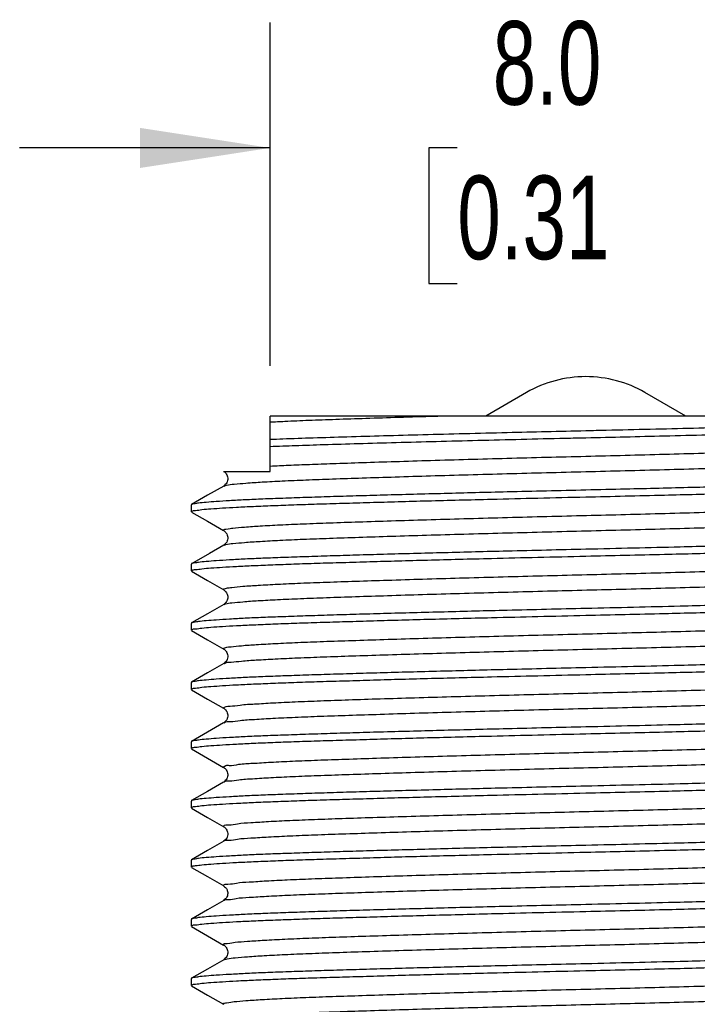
# Model space of a CAD drawing. Header units: millimetres. Extents: x 3 to 137, y 3 to 105.
# Tile 13 of 17: x 73.44 to 82.02, y 67.85 to 80.32. Entities that reach past the tile are written whole.
import ezdxf

# ---------------------------------------------------------------- set-up
doc = ezdxf.new("R2010")
doc.units = ezdxf.units.MM
doc.header["$LTSCALE"] = 0.5
doc.layers.add('DIMENSIONS', color=140, linetype='Continuous', lineweight=25)
doc.styles.add('SLDTEXTSTYLE0', font='TXT', dxfattribs={"width": 0.7})
doc.dimstyles.new('SLDDIMSTYLE2', dxfattribs={"dimtxt": 1.079004, "dimasz": 1.651, "dimexe": 0, "dimexo": 0.0625, "dimgap": 0.269751, "dimtad": 0, "dimtih": 1, "dimtoh": 1, "dimrnd": 1e-09, "dimzin": 4, "dimdsep": 46, "dimtxsty": 'SLDTEXTSTYLE0', "dimsah": 1, "dimcen": 0.09, "dimadec": 0, "dimazin": 1, "dimtfac": 1, "dimtmove": 0, "dimatfit": 0, "dimfxl": 0, "dimfrac": 2, "dimtolj": 1, "dimtzin": 12, "dimarcsym": 0})

# ---------------------------------------------------------------- blocks, each defined once
blk = doc.blocks.new('_D_3')
at = {"layer": 'DIMENSIONS'}
for p, q in [((76.61, 75.937), (76.61, 80.286)), ((84.61, 75.937), (84.61, 80.286)), ((76.61, 78.699), (73.435, 78.699)), ((78.982, 78.699), (78.62, 78.699)), ((78.62, 78.699), (78.62, 76.984)), ((82.189, 78.699), (82.551, 78.699)), ((82.551, 78.699), (82.551, 76.984)), ((84.61, 78.699), (87.785, 78.699)), ((78.62, 76.984), (78.982, 76.984)), ((82.551, 76.984), (82.189, 76.984))]:
    blk.add_line(p, q, dxfattribs=at)
for points in [[(76.61, 78.699), (74.959, 78.953), (74.959, 78.445)], [(84.61, 78.699), (86.261, 78.445), (86.261, 78.953)]]:
    blk.add_solid(points, dxfattribs=at)
at = {"layer": 'DIMENSIONS', "char_height": 1.0583, "attachment_point": 1, "style": 'SLDTEXTSTYLE0'}
for s, insert in [('8.0', (79.431, 80.305)), ('0.31', (78.982, 78.348))]:
    blk.add_mtext(s, dxfattribs=dict(at, insert=insert))

msp = doc.modelspace()

# ---------------------------------------------------------------- linework, layer by layer
for p, q in [((79.86, 75.601), (79.342, 75.302)), ((81.878, 75.302), (81.36, 75.601)), ((76.61, 75.224), (76.61, 75.302)), ((78.851, 75.302), (76.61, 75.302)), ((76.61, 75.005), (76.61, 75.224)), ((84.61, 75.302), (78.851, 75.302)), ((76.61, 74.919), (76.61, 75.005)), ((76.61, 74.669), (76.61, 74.919)), ((76.02, 74.602), (76.61, 74.602)), ((76.61, 74.602), (76.61, 74.669)), ((75.61, 74.177), (75.61, 74.091)), ((75.61, 73.427), (75.61, 73.341)), ((75.61, 72.677), (75.61, 72.591)), ((75.61, 71.927), (75.61, 71.841)), ((75.61, 71.177), (75.61, 71.091)), ((75.61, 70.427), (75.61, 70.341)), ((75.61, 69.677), (75.61, 69.591)), ((75.61, 68.927), (75.61, 68.841)), ((75.61, 68.177), (75.61, 68.091))]:
    msp.add_line(p, q)
at = {"flags": 128}
for points in [[(76.021, 74.417), (75.817, 74.299), (75.614, 74.182)], [(75.614, 74.087), (75.817, 73.97), (76.02, 73.852)], [(76.021, 73.667), (75.843, 73.564), (75.614, 73.432)], [(75.614, 73.337), (75.817, 73.219), (76.021, 73.102)], [(76.021, 72.917), (75.817, 72.799), (75.614, 72.682)], [(75.614, 72.587), (75.817, 72.469), (76.021, 72.352)], [(76.021, 72.167), (75.817, 72.049), (75.614, 71.932)], [(75.614, 71.837), (75.817, 71.719), (76.02, 71.602)], [(76.019, 71.416), (75.816, 71.298), (75.613, 71.181)], [(75.613, 71.087), (75.817, 70.97), (76.02, 70.852)], [(76.02, 70.667), (75.817, 70.549), (75.614, 70.432)], [(75.614, 70.337), (75.817, 70.219), (76.021, 70.102)], [(76.021, 69.917), (75.817, 69.799), (75.614, 69.682)], [(75.614, 69.587), (75.817, 69.469), (76.021, 69.352)], [(76.021, 69.167), (75.817, 69.049), (75.614, 68.932)], [(75.614, 68.837), (75.817, 68.72), (76.02, 68.602)], [(76.021, 68.417), (75.817, 68.299), (75.614, 68.182)], [(75.613, 68.088), (75.816, 67.97), (76.019, 67.853)]]:
    msp.add_lwpolyline(points, dxfattribs=at)
for start, end in [(89.9999, 120), (60, 90.0001)]:
    msp.add_arc((80.61, 74.302), 1.5, start, end)
for points, knots in [([(78.851, 75.302), (78.799, 75.301), (78.596, 75.295), (78.253, 75.285), (77.835, 75.272), (77.454, 75.259), (77.112, 75.247), (76.835, 75.235), (76.672, 75.227), (76.61, 75.224)], [0, 0, 0, 0, 0.069602, 0.271803, 0.459364, 0.629368, 0.781531, 0.917344, 1, 1, 1, 1]), ([(84.61, 75.225), (84.503, 75.221), (84.278, 75.213), (83.905, 75.201), (83.48, 75.188), (83.005, 75.175), (82.5, 75.161), (81.971, 75.147), (81.425, 75.134), (80.969, 75.123), (80.697, 75.117), (80.61, 75.115)], [0, 0, 0, 0, 0.08012, 0.169446, 0.279494, 0.398955, 0.525582, 0.658267, 0.795669, 0.935206, 1, 1, 1, 1]), ([(80.61, 75.115), (80.443, 75.111), (80.111, 75.103), (79.599, 75.091), (79.077, 75.078), (78.555, 75.064), (78.059, 75.051), (77.595, 75.037), (77.17, 75.025), (76.845, 75.014), (76.664, 75.007), (76.61, 75.005)], [0, 0, 0, 0, 0.125093, 0.248933, 0.38468, 0.516011, 0.640456, 0.756728, 0.863839, 0.959779, 1, 1, 1, 1]), ([(80.61, 75.029), (80.777, 75.033), (81.109, 75.04), (81.622, 75.053), (82.143, 75.066), (82.665, 75.079), (83.161, 75.093), (83.625, 75.106), (84.051, 75.119), (84.375, 75.13), (84.557, 75.137), (84.61, 75.139)], [0, 0, 0, 0, 0.125093, 0.248933, 0.38468, 0.516011, 0.640456, 0.756728, 0.863839, 0.959779, 1, 1, 1, 1]), ([(76.61, 74.919), (76.717, 74.923), (76.943, 74.931), (77.316, 74.943), (77.741, 74.956), (78.215, 74.969), (78.72, 74.983), (79.249, 74.996), (79.796, 75.01), (80.251, 75.021), (80.524, 75.027), (80.61, 75.029)], [0, 0, 0, 0, 0.08012, 0.169446, 0.279494, 0.398955, 0.525582, 0.658267, 0.795669, 0.935206, 1, 1, 1, 1]), ([(76.61, 74.669), (76.688, 74.673), (76.854, 74.681), (77.118, 74.692), (77.429, 74.703), (77.791, 74.715), (78.205, 74.728), (78.652, 74.742), (79.125, 74.755), (79.614, 74.769), (80.111, 74.782), (80.61, 74.794), (81.109, 74.807), (81.606, 74.82), (82.096, 74.833), (82.568, 74.847), (83.016, 74.861), (83.43, 74.874), (83.806, 74.886), (84.124, 74.898), (84.388, 74.909), (84.539, 74.917), (84.61, 74.92)], [0, 0, 0, 0, 0.029231, 0.06238, 0.098873, 0.145913, 0.197948, 0.254186, 0.313646, 0.375215, 0.437721, 0.5, 0.562279, 0.624785, 0.686354, 0.745814, 0.802052, 0.854087, 0.901127, 0.943265, 0.973304, 1, 1, 1, 1]), ([(76.025, 74.417), (76.035, 74.421), (76.076, 74.435), (76.171, 74.441), (76.321, 74.457), (76.525, 74.469), (76.779, 74.483), (77.076, 74.495), (77.414, 74.508), (77.791, 74.52), (78.205, 74.533), (78.652, 74.547), (79.125, 74.56), (79.614, 74.574), (80.111, 74.587), (80.61, 74.599), (81.109, 74.612), (81.606, 74.625), (82.096, 74.638), (82.568, 74.652), (83.016, 74.665), (83.43, 74.679), (83.806, 74.691), (84.124, 74.703), (84.388, 74.714), (84.539, 74.721), (84.61, 74.725)], [0, 0, 0, 0, 0.003945, 0.015132, 0.032804, 0.056752, 0.086517, 0.121432, 0.16068, 0.204493, 0.25296, 0.30534, 0.360722, 0.418068, 0.476287, 0.534294, 0.592301, 0.65052, 0.707867, 0.763248, 0.815628, 0.864095, 0.907908, 0.947156, 0.975135, 1, 1, 1, 1]), ([(76.021, 74.602), (76.033, 74.593), (76.06, 74.571), (76.078, 74.516), (76.066, 74.455), (76.035, 74.429), (76.021, 74.417)], [0, 0, 0, 0, 0.203779, 0.464895, 0.74799, 1, 1, 1, 1]), ([(85.606, 74.552), (85.606, 74.551), (85.612, 74.539), (85.552, 74.54), (85.503, 74.525), (85.392, 74.518), (85.259, 74.507), (85.087, 74.497), (84.888, 74.487), (84.657, 74.477), (84.396, 74.467), (84.107, 74.457), (83.797, 74.448), (83.464, 74.438), (83.107, 74.428), (82.732, 74.417), (82.347, 74.407), (81.948, 74.397), (81.536, 74.387), (81.088, 74.376), (80.779, 74.369), (80.61, 74.365)], [0, 0, 0, 0, 0.000835, 0.007689, 0.021176, 0.041366, 0.069041, 0.103498, 0.143268, 0.18894, 0.24179, 0.300173, 0.36182, 0.427867, 0.499962, 0.575707, 0.652296, 0.731282, 0.814499, 0.899071, 1, 1, 1, 1]), ([(80.61, 74.279), (80.776, 74.283), (81.108, 74.29), (81.575, 74.302), (82.006, 74.312), (82.403, 74.323), (82.791, 74.333), (83.163, 74.343), (83.513, 74.353), (83.843, 74.363), (84.153, 74.373), (84.438, 74.382), (84.693, 74.392), (84.919, 74.402), (85.115, 74.412), (85.282, 74.422), (85.409, 74.433), (85.516, 74.441), (85.557, 74.452), (85.616, 74.458), (85.608, 74.466), (85.607, 74.466)], [0, 0, 0, 0, 0.099451, 0.198902, 0.279505, 0.358182, 0.436552, 0.511735, 0.581208, 0.646673, 0.709365, 0.76688, 0.817391, 0.862271, 0.902231, 0.935615, 0.961506, 0.980793, 0.99361, 0.999363, 1, 1, 1, 1]), ([(80.61, 74.365), (80.444, 74.361), (80.112, 74.354), (79.646, 74.342), (79.214, 74.332), (78.817, 74.321), (78.43, 74.311), (78.058, 74.301), (77.707, 74.291), (77.377, 74.281), (77.068, 74.271), (76.783, 74.261), (76.528, 74.252), (76.302, 74.242), (76.105, 74.231), (75.938, 74.221), (75.812, 74.211), (75.705, 74.202), (75.664, 74.192), (75.604, 74.186), (75.613, 74.178), (75.613, 74.177)], [0, 0, 0, 0, 0.099451, 0.198902, 0.279505, 0.358182, 0.436552, 0.511735, 0.581208, 0.646673, 0.709365, 0.76688, 0.817391, 0.862271, 0.902231, 0.935615, 0.961507, 0.980794, 0.99361, 0.999363, 1, 1, 1, 1]), ([(75.613, 74.091), (75.616, 74.094), (75.627, 74.108), (75.678, 74.107), (75.754, 74.122), (75.87, 74.129), (76.016, 74.14), (76.195, 74.15), (76.408, 74.16), (76.65, 74.17), (76.919, 74.18), (77.213, 74.19), (77.535, 74.199), (77.878, 74.209), (78.238, 74.22), (78.614, 74.23), (79.008, 74.24), (79.474, 74.252), (80.01, 74.265), (80.408, 74.274), (80.61, 74.279)], [0, 0, 0, 0, 0.0019589, 0.0108173, 0.0269848, 0.0502181, 0.079444, 0.1150048, 0.1579807, 0.2070976, 0.2603942, 0.3187884, 0.3837965, 0.4533034, 0.5246863, 0.5993461, 0.6790646, 0.7611259, 0.8788138, 1, 1, 1, 1]), ([(76.027, 73.852), (76.023, 73.854), (76.005, 73.863), (76.085, 73.878), (76.147, 73.886), (76.306, 73.9), (76.498, 73.913), (76.749, 73.926), (77.041, 73.939), (77.375, 73.951), (77.747, 73.964), (78.157, 73.977), (78.601, 73.99), (79.071, 74.004), (79.559, 74.017), (80.056, 74.031), (80.555, 74.043), (81.054, 74.055), (81.551, 74.069), (82.042, 74.082), (82.517, 74.096), (82.968, 74.109), (83.386, 74.122), (83.767, 74.135), (84.109, 74.147), (84.411, 74.16), (84.669, 74.173), (84.879, 74.186), (85.036, 74.201), (85.137, 74.208), (85.184, 74.223), (85.198, 74.227)], [0, 0, 0, 0, 0.001312, 0.005169, 0.014939, 0.030768, 0.052489, 0.079698, 0.111793, 0.148013, 0.188394, 0.233185, 0.281714, 0.333146, 0.386524, 0.44083, 0.495049, 0.549129, 0.603502, 0.657176, 0.709126, 0.758378, 0.804064, 0.845473, 0.882537, 0.915618, 0.943971, 0.966954, 0.984116, 0.995233, 1, 1, 1, 1]), ([(76.026, 73.667), (76.034, 73.67), (76.069, 73.685), (76.158, 73.689), (76.301, 73.706), (76.5, 73.717), (76.748, 73.731), (77.041, 73.744), (77.375, 73.756), (77.747, 73.769), (78.157, 73.782), (78.601, 73.795), (79.071, 73.809), (79.559, 73.822), (80.056, 73.835), (80.555, 73.848), (81.054, 73.86), (81.551, 73.873), (82.042, 73.887), (82.517, 73.9), (82.968, 73.914), (83.386, 73.927), (83.766, 73.94), (84.109, 73.952), (84.41, 73.965), (84.671, 73.978), (84.875, 73.992), (85.046, 74.002), (85.119, 74.02), (85.212, 74.022), (85.197, 74.039), (85.195, 74.042)], [0, 0, 0, 0, 0.002807, 0.012584, 0.028425, 0.050163, 0.077394, 0.109513, 0.145761, 0.186174, 0.230999, 0.279566, 0.331038, 0.384458, 0.438806, 0.493067, 0.547189, 0.601604, 0.655319, 0.70731, 0.7566, 0.802321, 0.843763, 0.880855, 0.913962, 0.942337, 0.965338, 0.982514, 0.993639, 0.998772, 1, 1, 1, 1]), ([(76.021, 73.852), (76.033, 73.842), (76.06, 73.821), (76.078, 73.766), (76.066, 73.705), (76.035, 73.679), (76.021, 73.667)], [0, 0, 0, 0, 0.202968, 0.464095, 0.747535, 1, 1, 1, 1]), ([(85.607, 73.802), (85.605, 73.8), (85.593, 73.786), (85.542, 73.787), (85.467, 73.772), (85.351, 73.764), (85.205, 73.753), (85.025, 73.744), (84.812, 73.733), (84.57, 73.723), (84.302, 73.714), (84.007, 73.704), (83.686, 73.694), (83.342, 73.684), (82.983, 73.674), (82.606, 73.664), (82.212, 73.654), (81.746, 73.642), (81.211, 73.629), (80.812, 73.62), (80.61, 73.615)], [0, 0, 0, 0, 0.001959, 0.010817, 0.026985, 0.050218, 0.079444, 0.115005, 0.157981, 0.207098, 0.260394, 0.318788, 0.383797, 0.453303, 0.524686, 0.599346, 0.679065, 0.761126, 0.878814, 1, 1, 1, 1]), ([(80.61, 73.529), (80.776, 73.533), (81.108, 73.54), (81.575, 73.552), (82.006, 73.562), (82.403, 73.573), (82.791, 73.583), (83.163, 73.593), (83.513, 73.603), (83.843, 73.613), (84.153, 73.623), (84.438, 73.632), (84.693, 73.642), (84.919, 73.652), (85.115, 73.662), (85.282, 73.672), (85.409, 73.683), (85.516, 73.691), (85.557, 73.702), (85.616, 73.708), (85.608, 73.716), (85.607, 73.716)], [0, 0, 0, 0, 0.099451, 0.198902, 0.279505, 0.358182, 0.436552, 0.511735, 0.581208, 0.646673, 0.709365, 0.76688, 0.817391, 0.862271, 0.902231, 0.935615, 0.961506, 0.980793, 0.99361, 0.999363, 1, 1, 1, 1]), ([(80.61, 73.615), (80.444, 73.611), (80.112, 73.604), (79.646, 73.592), (79.214, 73.582), (78.817, 73.571), (78.43, 73.561), (78.058, 73.551), (77.707, 73.541), (77.377, 73.531), (77.068, 73.521), (76.783, 73.511), (76.528, 73.502), (76.302, 73.492), (76.105, 73.481), (75.938, 73.471), (75.812, 73.461), (75.705, 73.452), (75.664, 73.442), (75.604, 73.436), (75.613, 73.428), (75.613, 73.427)], [0, 0, 0, 0, 0.099451, 0.198902, 0.279505, 0.358182, 0.436552, 0.511735, 0.581208, 0.646673, 0.709365, 0.76688, 0.817391, 0.862271, 0.902231, 0.935615, 0.961507, 0.980794, 0.99361, 0.999363, 1, 1, 1, 1]), ([(75.613, 73.341), (75.616, 73.344), (75.627, 73.358), (75.678, 73.357), (75.754, 73.372), (75.87, 73.379), (76.016, 73.39), (76.195, 73.4), (76.408, 73.41), (76.65, 73.42), (76.919, 73.43), (77.213, 73.44), (77.535, 73.449), (77.878, 73.459), (78.238, 73.47), (78.614, 73.48), (79.008, 73.49), (79.474, 73.502), (80.01, 73.515), (80.408, 73.524), (80.61, 73.529)], [0, 0, 0, 0, 0.001959, 0.0108175, 0.0269849, 0.0502182, 0.0794441, 0.1150049, 0.1579808, 0.2070977, 0.2603943, 0.3187885, 0.3837966, 0.4533034, 0.5246863, 0.5993462, 0.6790646, 0.761126, 0.8788138, 1, 1, 1, 1]), ([(76.027, 73.102), (76.022, 73.104), (76.006, 73.109), (76.076, 73.129), (76.135, 73.133), (76.287, 73.15), (76.474, 73.161), (76.719, 73.175), (77.006, 73.188), (77.336, 73.2), (77.704, 73.212), (78.11, 73.225), (78.55, 73.239), (79.018, 73.252), (79.505, 73.266), (80.001, 73.279), (80.499, 73.292), (80.998, 73.304), (81.496, 73.317), (81.988, 73.33), (82.465, 73.344), (82.919, 73.358), (83.341, 73.371), (83.726, 73.384), (84.073, 73.396), (84.379, 73.409), (84.645, 73.421), (84.854, 73.437), (85.032, 73.442), (85.109, 73.47), (85.203, 73.459), (85.199, 73.477), (85.199, 73.477)], [0, 0, 0, 0, 0.001304, 0.004548, 0.013643, 0.028799, 0.049876, 0.076495, 0.108074, 0.143867, 0.183726, 0.228045, 0.276186, 0.327328, 0.380526, 0.434765, 0.489029, 0.543044, 0.597418, 0.651206, 0.703384, 0.752969, 0.799078, 0.840981, 0.878473, 0.912024, 0.94093, 0.96453, 0.98235, 0.994139, 0.999915, 1, 1, 1, 1]), ([(76.027, 72.917), (76.032, 72.919), (76.063, 72.935), (76.146, 72.937), (76.282, 72.955), (76.476, 72.966), (76.718, 72.98), (77.007, 72.992), (77.336, 73.005), (77.704, 73.017), (78.11, 73.03), (78.55, 73.044), (79.018, 73.057), (79.505, 73.071), (80.001, 73.084), (80.499, 73.097), (80.998, 73.109), (81.496, 73.122), (81.988, 73.135), (82.465, 73.149), (82.919, 73.162), (83.341, 73.176), (83.726, 73.188), (84.073, 73.2), (84.379, 73.214), (84.644, 73.226), (84.855, 73.241), (85.03, 73.248), (85.113, 73.273), (85.205, 73.266), (85.198, 73.288), (85.196, 73.292)], [0, 0, 0, 0, 0.001952, 0.011061, 0.026239, 0.047348, 0.074008, 0.105635, 0.141483, 0.181402, 0.225788, 0.274002, 0.325222, 0.3785, 0.432823, 0.487168, 0.541266, 0.595723, 0.649593, 0.70185, 0.75151, 0.797689, 0.839656, 0.877204, 0.910807, 0.939757, 0.963393, 0.981239, 0.993046, 0.998832, 1, 1, 1, 1]), ([(76.021, 73.102), (76.039, 73.086), (76.064, 73.063), (76.072, 73.027), (76.073, 73.009), (76.072, 72.992), (76.064, 72.955), (76.039, 72.933), (76.021, 72.917)], [0, 0, 0, 0, 0.323749, 0.437405, 0.500022, 0.562636, 0.676287, 1, 1, 1, 1]), ([(85.607, 73.052), (85.605, 73.05), (85.593, 73.036), (85.542, 73.037), (85.467, 73.022), (85.351, 73.014), (85.205, 73.003), (85.025, 72.994), (84.812, 72.983), (84.57, 72.973), (84.302, 72.964), (84.007, 72.954), (83.686, 72.944), (83.342, 72.934), (82.983, 72.924), (82.606, 72.914), (82.212, 72.904), (81.746, 72.892), (81.211, 72.879), (80.812, 72.87), (80.61, 72.865)], [0, 0, 0, 0, 0.001959, 0.010817, 0.026985, 0.050218, 0.079444, 0.115005, 0.157981, 0.207098, 0.260394, 0.318788, 0.383797, 0.453303, 0.524686, 0.599346, 0.679065, 0.761126, 0.878814, 1, 1, 1, 1]), ([(80.61, 72.779), (80.776, 72.783), (81.108, 72.79), (81.575, 72.802), (82.006, 72.812), (82.403, 72.823), (82.791, 72.833), (83.163, 72.843), (83.513, 72.853), (83.843, 72.863), (84.153, 72.873), (84.438, 72.882), (84.693, 72.892), (84.919, 72.902), (85.115, 72.912), (85.282, 72.922), (85.409, 72.933), (85.516, 72.941), (85.557, 72.952), (85.616, 72.958), (85.608, 72.966), (85.607, 72.966)], [0, 0, 0, 0, 0.099451, 0.198902, 0.279505, 0.358182, 0.436552, 0.511735, 0.581208, 0.646673, 0.709365, 0.76688, 0.817391, 0.862271, 0.902231, 0.935615, 0.961506, 0.980793, 0.99361, 0.999363, 1, 1, 1, 1]), ([(80.61, 72.865), (80.444, 72.861), (80.112, 72.854), (79.646, 72.842), (79.214, 72.832), (78.817, 72.821), (78.43, 72.811), (78.058, 72.801), (77.707, 72.791), (77.377, 72.781), (77.068, 72.771), (76.783, 72.761), (76.528, 72.752), (76.302, 72.742), (76.105, 72.731), (75.938, 72.721), (75.812, 72.711), (75.705, 72.702), (75.664, 72.692), (75.604, 72.686), (75.613, 72.678), (75.613, 72.677)], [0, 0, 0, 0, 0.099451, 0.198902, 0.279505, 0.358182, 0.436552, 0.511735, 0.581208, 0.646673, 0.709365, 0.76688, 0.817391, 0.862271, 0.902231, 0.935615, 0.961507, 0.980794, 0.99361, 0.999363, 1, 1, 1, 1]), ([(75.613, 72.591), (75.616, 72.594), (75.627, 72.608), (75.678, 72.607), (75.754, 72.622), (75.87, 72.629), (76.016, 72.64), (76.195, 72.65), (76.408, 72.66), (76.65, 72.67), (76.919, 72.68), (77.213, 72.69), (77.535, 72.699), (77.878, 72.709), (78.238, 72.72), (78.614, 72.73), (79.008, 72.74), (79.474, 72.752), (80.01, 72.765), (80.408, 72.774), (80.61, 72.779)], [0, 0, 0, 0, 0.001959, 0.010817, 0.026985, 0.050218, 0.079444, 0.115005, 0.157981, 0.207098, 0.260394, 0.318788, 0.383797, 0.453303, 0.524686, 0.599346, 0.679065, 0.761126, 0.878814, 1, 1, 1, 1]), ([(76.026, 72.352), (76.022, 72.353), (76.008, 72.357), (76.067, 72.381), (76.124, 72.379), (76.269, 72.399), (76.45, 72.409), (76.69, 72.424), (76.972, 72.436), (77.297, 72.449), (77.661, 72.461), (78.063, 72.474), (78.5, 72.487), (78.965, 72.501), (79.45, 72.514), (79.945, 72.528), (80.444, 72.54), (80.943, 72.553), (81.441, 72.566), (81.934, 72.579), (82.413, 72.593), (82.87, 72.606), (83.296, 72.619), (83.685, 72.632), (84.036, 72.644), (84.347, 72.657), (84.617, 72.669), (84.834, 72.686), (85.012, 72.691), (85.107, 72.72), (85.192, 72.706), (85.196, 72.726), (85.196, 72.727)], [0, 0, 0, 0, 0.001112, 0.003771, 0.012199, 0.026689, 0.04713, 0.073169, 0.104242, 0.139621, 0.178995, 0.222862, 0.270633, 0.321505, 0.374544, 0.428739, 0.483069, 0.53707, 0.591467, 0.645391, 0.697817, 0.747754, 0.794305, 0.836722, 0.874676, 0.908709, 0.938178, 0.962404, 0.980889, 0.993357, 0.999792, 1, 1, 1, 1]), ([(76.027, 72.167), (76.031, 72.169), (76.056, 72.185), (76.134, 72.185), (76.264, 72.204), (76.452, 72.214), (76.689, 72.228), (76.973, 72.241), (77.297, 72.254), (77.661, 72.266), (78.063, 72.279), (78.5, 72.292), (78.965, 72.306), (79.45, 72.319), (79.945, 72.333), (80.444, 72.345), (80.943, 72.358), (81.441, 72.37), (81.934, 72.384), (82.413, 72.397), (82.87, 72.411), (83.296, 72.424), (83.685, 72.437), (84.036, 72.449), (84.347, 72.462), (84.617, 72.474), (84.835, 72.49), (85.011, 72.497), (85.109, 72.522), (85.194, 72.513), (85.198, 72.538), (85.199, 72.542)], [0, 0, 0, 0, 0.001305, 0.009744, 0.024254, 0.044723, 0.070796, 0.101911, 0.137338, 0.176765, 0.220691, 0.268527, 0.319468, 0.372577, 0.426845, 0.481248, 0.535323, 0.589793, 0.643789, 0.696286, 0.74629, 0.792904, 0.835378, 0.873383, 0.907462, 0.93697, 0.961229, 0.979739, 0.992224, 0.998667, 1, 1, 1, 1]), ([(76.021, 72.352), (76.033, 72.343), (76.06, 72.321), (76.078, 72.266), (76.066, 72.205), (76.035, 72.179), (76.021, 72.167)], [0, 0, 0, 0, 0.2044707, 0.4659138, 0.7490614, 1, 1, 1, 1]), ([(85.607, 72.302), (85.605, 72.3), (85.593, 72.286), (85.542, 72.287), (85.467, 72.272), (85.351, 72.264), (85.205, 72.253), (85.025, 72.244), (84.812, 72.233), (84.57, 72.223), (84.302, 72.214), (84.007, 72.204), (83.686, 72.194), (83.342, 72.184), (82.983, 72.174), (82.606, 72.164), (82.212, 72.154), (81.746, 72.142), (81.211, 72.129), (80.812, 72.12), (80.61, 72.115)], [0, 0, 0, 0, 0.001959, 0.010817, 0.026985, 0.050218, 0.079444, 0.115005, 0.157981, 0.207098, 0.260394, 0.318788, 0.383797, 0.453303, 0.524686, 0.599346, 0.679065, 0.761126, 0.878814, 1, 1, 1, 1]), ([(80.61, 72.029), (80.776, 72.033), (81.108, 72.04), (81.575, 72.052), (82.006, 72.062), (82.403, 72.073), (82.791, 72.083), (83.163, 72.093), (83.513, 72.103), (83.843, 72.113), (84.153, 72.123), (84.438, 72.132), (84.693, 72.142), (84.919, 72.152), (85.115, 72.162), (85.282, 72.172), (85.409, 72.183), (85.516, 72.191), (85.557, 72.202), (85.616, 72.208), (85.608, 72.216), (85.607, 72.216)], [0, 0, 0, 0, 0.099451, 0.198902, 0.279505, 0.358182, 0.436552, 0.511735, 0.581208, 0.646673, 0.709365, 0.76688, 0.817391, 0.862271, 0.902231, 0.935615, 0.961506, 0.980793, 0.99361, 0.999363, 1, 1, 1, 1]), ([(80.61, 72.115), (80.444, 72.111), (80.112, 72.104), (79.646, 72.092), (79.214, 72.082), (78.817, 72.071), (78.43, 72.061), (78.058, 72.051), (77.707, 72.041), (77.377, 72.031), (77.068, 72.021), (76.783, 72.011), (76.528, 72.002), (76.302, 71.992), (76.105, 71.981), (75.938, 71.971), (75.812, 71.961), (75.705, 71.952), (75.664, 71.942), (75.604, 71.936), (75.613, 71.928), (75.613, 71.927)], [0, 0, 0, 0, 0.099451, 0.198902, 0.279505, 0.358182, 0.436552, 0.511735, 0.581208, 0.646673, 0.709365, 0.76688, 0.817391, 0.862271, 0.902231, 0.935615, 0.961507, 0.980794, 0.99361, 0.999363, 1, 1, 1, 1]), ([(75.613, 71.841), (75.616, 71.844), (75.627, 71.858), (75.678, 71.857), (75.754, 71.872), (75.87, 71.879), (76.016, 71.89), (76.195, 71.9), (76.408, 71.91), (76.65, 71.92), (76.919, 71.93), (77.213, 71.94), (77.535, 71.949), (77.878, 71.959), (78.238, 71.97), (78.614, 71.98), (79.008, 71.99), (79.474, 72.002), (80.01, 72.015), (80.408, 72.024), (80.61, 72.029)], [0, 0, 0, 0, 0.0019589, 0.0108173, 0.0269848, 0.0502181, 0.079444, 0.1150048, 0.1579807, 0.2070976, 0.2603942, 0.3187884, 0.3837965, 0.4533034, 0.5246863, 0.5993461, 0.6790646, 0.7611259, 0.8788138, 1, 1, 1, 1]), ([(76.024, 71.602), (76.022, 71.603), (76.011, 71.605), (76.059, 71.633), (76.114, 71.625), (76.251, 71.649), (76.427, 71.657), (76.661, 71.672), (76.939, 71.685), (77.259, 71.697), (77.618, 71.71), (78.016, 71.723), (78.45, 71.736), (78.912, 71.749), (79.395, 71.763), (79.89, 71.776), (80.388, 71.789), (80.888, 71.801), (81.386, 71.814), (81.88, 71.827), (82.361, 71.841), (82.821, 71.855), (83.25, 71.868), (83.644, 71.881), (83.999, 71.893), (84.314, 71.906), (84.589, 71.918), (84.814, 71.934), (84.993, 71.94), (85.103, 71.966), (85.181, 71.957), (85.194, 71.976), (85.195, 71.977)], [0, 0, 0, 0, 0.000774, 0.002893, 0.010657, 0.024481, 0.044284, 0.069738, 0.1003, 0.135258, 0.174166, 0.217579, 0.264977, 0.315574, 0.368447, 0.422591, 0.476983, 0.530994, 0.585408, 0.639462, 0.692131, 0.742416, 0.789407, 0.832336, 0.87077, 0.905279, 0.935307, 0.960156, 0.979306, 0.992456, 0.999555, 1, 1, 1, 1]), ([(76.026, 71.416), (76.028, 71.418), (76.048, 71.436), (76.125, 71.431), (76.246, 71.453), (76.429, 71.462), (76.66, 71.477), (76.939, 71.489), (77.259, 71.502), (77.619, 71.514), (78.016, 71.527), (78.45, 71.541), (78.912, 71.554), (79.395, 71.568), (79.89, 71.581), (80.388, 71.594), (80.888, 71.606), (81.386, 71.619), (81.88, 71.632), (82.361, 71.646), (82.821, 71.659), (83.25, 71.673), (83.644, 71.686), (83.999, 71.698), (84.315, 71.711), (84.588, 71.723), (84.816, 71.739), (84.988, 71.744), (85.114, 71.773), (85.171, 71.758), (85.206, 71.79), (85.199, 71.792), (85.198, 71.792)], [0, 0, 0, 0, 0.000975, 0.008742, 0.022571, 0.042381, 0.067844, 0.098417, 0.133388, 0.17231, 0.215738, 0.263153, 0.313769, 0.366661, 0.420825, 0.475236, 0.529267, 0.5837, 0.637774, 0.690462, 0.740765, 0.787773, 0.830718, 0.869166, 0.903687, 0.933726, 0.958584, 0.977741, 0.990896, 0.997997, 0.999663, 1, 1, 1, 1]), ([(76.021, 71.602), (76.033, 71.593), (76.06, 71.571), (76.078, 71.516), (76.066, 71.455), (76.035, 71.429), (76.021, 71.417)], [0, 0, 0, 0, 0.204069, 0.465195, 0.748248, 1, 1, 1, 1]), ([(85.607, 71.552), (85.605, 71.55), (85.593, 71.536), (85.542, 71.537), (85.467, 71.522), (85.351, 71.514), (85.205, 71.503), (85.025, 71.494), (84.812, 71.483), (84.57, 71.473), (84.302, 71.464), (84.007, 71.454), (83.686, 71.444), (83.342, 71.434), (82.983, 71.424), (82.606, 71.414), (82.212, 71.404), (81.746, 71.392), (81.211, 71.379), (80.812, 71.37), (80.61, 71.365)], [0, 0, 0, 0, 0.001959, 0.010817, 0.026985, 0.050218, 0.079444, 0.115005, 0.157981, 0.207098, 0.260394, 0.318789, 0.383797, 0.453303, 0.524686, 0.599346, 0.679065, 0.761126, 0.878814, 1, 1, 1, 1]), ([(80.61, 71.279), (80.776, 71.283), (81.108, 71.29), (81.575, 71.302), (82.006, 71.312), (82.403, 71.323), (82.791, 71.333), (83.163, 71.343), (83.513, 71.353), (83.843, 71.363), (84.153, 71.373), (84.438, 71.382), (84.693, 71.392), (84.919, 71.402), (85.115, 71.412), (85.282, 71.422), (85.409, 71.433), (85.516, 71.441), (85.557, 71.452), (85.616, 71.458), (85.608, 71.466), (85.607, 71.466)], [0, 0, 0, 0, 0.099451, 0.198902, 0.279505, 0.358182, 0.436552, 0.511735, 0.581208, 0.646673, 0.709365, 0.76688, 0.817391, 0.862271, 0.902231, 0.935615, 0.961506, 0.980793, 0.99361, 0.999363, 1, 1, 1, 1]), ([(80.61, 71.365), (80.444, 71.361), (80.112, 71.354), (79.646, 71.342), (79.214, 71.332), (78.817, 71.321), (78.43, 71.311), (78.058, 71.301), (77.707, 71.291), (77.377, 71.281), (77.068, 71.271), (76.783, 71.261), (76.528, 71.252), (76.302, 71.242), (76.105, 71.231), (75.938, 71.221), (75.812, 71.211), (75.705, 71.202), (75.664, 71.192), (75.604, 71.186), (75.613, 71.178), (75.613, 71.177)], [0, 0, 0, 0, 0.0994509, 0.1989019, 0.2795053, 0.3581815, 0.436552, 0.5117354, 0.5812079, 0.6466729, 0.7093653, 0.7668798, 0.8173909, 0.8622709, 0.9022311, 0.935615, 0.9615064, 0.9807934, 0.9936097, 0.9993629, 1, 1, 1, 1]), ([(75.613, 71.091), (75.616, 71.094), (75.627, 71.108), (75.678, 71.107), (75.754, 71.122), (75.87, 71.129), (76.016, 71.14), (76.195, 71.15), (76.408, 71.16), (76.65, 71.17), (76.919, 71.18), (77.213, 71.19), (77.535, 71.199), (77.878, 71.209), (78.238, 71.22), (78.614, 71.23), (79.008, 71.24), (79.474, 71.252), (80.01, 71.265), (80.408, 71.274), (80.61, 71.279)], [0, 0, 0, 0, 0.001959, 0.010817, 0.026985, 0.050218, 0.079444, 0.115005, 0.157981, 0.207098, 0.260394, 0.318789, 0.383797, 0.453303, 0.524686, 0.599346, 0.679065, 0.761126, 0.878814, 1, 1, 1, 1]), ([(76.022, 70.852), (76.021, 70.852), (76.014, 70.854), (76.05, 70.886), (76.106, 70.87), (76.233, 70.9), (76.405, 70.905), (76.632, 70.921), (76.906, 70.933), (77.222, 70.946), (77.577, 70.958), (77.97, 70.971), (78.4, 70.984), (78.859, 70.998), (79.341, 71.011), (79.835, 71.025), (80.333, 71.038), (80.832, 71.05), (81.33, 71.063), (81.825, 71.076), (82.308, 71.09), (82.771, 71.103), (83.204, 71.116), (83.602, 71.129), (83.961, 71.142), (84.281, 71.154), (84.56, 71.167), (84.792, 71.182), (84.975, 71.19), (85.096, 71.212), (85.172, 71.208), (85.192, 71.225), (85.194, 71.227)], [0, 0, 0, 0, 0.0003326, 0.0019984, 0.0091009, 0.0222571, 0.0414174, 0.0662787, 0.096321, 0.1308473, 0.1693008, 0.2122512, 0.2592657, 0.309576, 0.3622712, 0.416352, 0.4707928, 0.5248314, 0.5792499, 0.6334213, 0.6863209, 0.7369432, 0.7843649, 0.8277994, 0.8667264, 0.9017018, 0.9322795, 0.9577458, 0.9775588, 0.9913897, 0.9991575, 1, 1, 1, 1]), ([(76.026, 70.667), (76.026, 70.668), (76.04, 70.687), (76.117, 70.678), (76.227, 70.703), (76.407, 70.71), (76.632, 70.726), (76.906, 70.738), (77.221, 70.751), (77.577, 70.763), (77.97, 70.776), (78.4, 70.789), (78.859, 70.803), (79.341, 70.816), (79.835, 70.83), (80.333, 70.843), (80.832, 70.855), (81.33, 70.868), (81.825, 70.881), (82.308, 70.894), (82.771, 70.908), (83.204, 70.921), (83.602, 70.934), (83.961, 70.946), (84.282, 70.959), (84.56, 70.971), (84.794, 70.987), (84.97, 70.995), (85.106, 71.018), (85.162, 71.011), (85.21, 71.039), (85.198, 71.041), (85.195, 71.042)], [0, 0, 0, 0, 0.000475, 0.007572, 0.02072, 0.039867, 0.064712, 0.094735, 0.129238, 0.167666, 0.210588, 0.257571, 0.307848, 0.360508, 0.414553, 0.468958, 0.522961, 0.577343, 0.631479, 0.684343, 0.734932, 0.782322, 0.825728, 0.864629, 0.899581, 0.930138, 0.955588, 0.975388, 0.989209, 0.996972, 0.999091, 1, 1, 1, 1]), ([(76.021, 70.852), (76.033, 70.843), (76.06, 70.821), (76.078, 70.766), (76.066, 70.705), (76.035, 70.679), (76.021, 70.667)], [0, 0, 0, 0, 0.203746, 0.464901, 0.748047, 1, 1, 1, 1]), ([(85.607, 70.802), (85.605, 70.8), (85.593, 70.786), (85.542, 70.787), (85.467, 70.772), (85.351, 70.764), (85.205, 70.753), (85.025, 70.744), (84.812, 70.733), (84.57, 70.723), (84.302, 70.714), (84.007, 70.704), (83.686, 70.694), (83.342, 70.684), (82.983, 70.674), (82.606, 70.664), (82.212, 70.654), (81.746, 70.642), (81.211, 70.629), (80.812, 70.62), (80.61, 70.615)], [0, 0, 0, 0, 0.001959, 0.010817, 0.026985, 0.050218, 0.079444, 0.115005, 0.157981, 0.207098, 0.260394, 0.318788, 0.383797, 0.453303, 0.524686, 0.599346, 0.679065, 0.761126, 0.878814, 1, 1, 1, 1]), ([(80.61, 70.529), (80.776, 70.533), (81.108, 70.54), (81.575, 70.552), (82.006, 70.562), (82.403, 70.573), (82.791, 70.583), (83.163, 70.593), (83.513, 70.603), (83.843, 70.613), (84.153, 70.623), (84.438, 70.632), (84.693, 70.642), (84.919, 70.652), (85.115, 70.662), (85.282, 70.672), (85.409, 70.683), (85.516, 70.691), (85.557, 70.702), (85.616, 70.708), (85.608, 70.716), (85.607, 70.716)], [0, 0, 0, 0, 0.099451, 0.198902, 0.279505, 0.358182, 0.436552, 0.511735, 0.581208, 0.646673, 0.709365, 0.76688, 0.817391, 0.862271, 0.902231, 0.935615, 0.961506, 0.980793, 0.99361, 0.999363, 1, 1, 1, 1]), ([(80.61, 70.615), (80.444, 70.611), (80.112, 70.604), (79.646, 70.592), (79.214, 70.582), (78.817, 70.571), (78.43, 70.561), (78.058, 70.551), (77.707, 70.541), (77.377, 70.531), (77.068, 70.521), (76.783, 70.511), (76.528, 70.502), (76.302, 70.492), (76.105, 70.481), (75.938, 70.471), (75.812, 70.461), (75.705, 70.452), (75.664, 70.442), (75.604, 70.436), (75.613, 70.428), (75.613, 70.427)], [0, 0, 0, 0, 0.099451, 0.198902, 0.279505, 0.358182, 0.436552, 0.511735, 0.581208, 0.646673, 0.709365, 0.76688, 0.817391, 0.862271, 0.902231, 0.935615, 0.961507, 0.980794, 0.99361, 0.999363, 1, 1, 1, 1]), ([(75.613, 70.341), (75.616, 70.344), (75.627, 70.358), (75.678, 70.357), (75.754, 70.372), (75.87, 70.379), (76.016, 70.39), (76.195, 70.4), (76.408, 70.41), (76.65, 70.42), (76.919, 70.43), (77.213, 70.44), (77.535, 70.449), (77.878, 70.459), (78.238, 70.47), (78.614, 70.48), (79.008, 70.49), (79.474, 70.502), (80.01, 70.515), (80.408, 70.524), (80.61, 70.529)], [0, 0, 0, 0, 0.001959, 0.010817, 0.026985, 0.050218, 0.079444, 0.115005, 0.157981, 0.207098, 0.260394, 0.318788, 0.383797, 0.453303, 0.524686, 0.599346, 0.679065, 0.761126, 0.878814, 1, 1, 1, 1]), ([(76.022, 70.102), (76.022, 70.106), (76.026, 70.131), (76.111, 70.121), (76.209, 70.147), (76.386, 70.154), (76.604, 70.17), (76.874, 70.182), (77.184, 70.195), (77.535, 70.207), (77.924, 70.22), (78.35, 70.233), (78.807, 70.246), (79.287, 70.26), (79.78, 70.273), (80.277, 70.286), (80.777, 70.299), (81.275, 70.311), (81.771, 70.324), (82.256, 70.338), (82.721, 70.352), (83.158, 70.365), (83.56, 70.378), (83.923, 70.39), (84.248, 70.403), (84.531, 70.415), (84.769, 70.43), (84.956, 70.44), (85.086, 70.459), (85.164, 70.459), (85.19, 70.475), (85.194, 70.477)], [0, 0, 0, 0, 0.001326, 0.007769, 0.020254, 0.038764, 0.063021, 0.092529, 0.126606, 0.16461, 0.207083, 0.253695, 0.303697, 0.356192, 0.410186, 0.464654, 0.518727, 0.573128, 0.627394, 0.680501, 0.73144, 0.779274, 0.823199, 0.862625, 0.89805, 0.929164, 0.955236, 0.975704, 0.990213, 0.998652, 1, 1, 1, 1]), ([(76.024, 69.917), (76.024, 69.917), (76.029, 69.938), (76.113, 69.924), (76.208, 69.953), (76.386, 69.958), (76.604, 69.975), (76.874, 69.986), (77.184, 70), (77.535, 70.012), (77.924, 70.024), (78.35, 70.038), (78.807, 70.051), (79.287, 70.065), (79.78, 70.078), (80.277, 70.091), (80.777, 70.103), (81.275, 70.116), (81.771, 70.129), (82.256, 70.143), (82.721, 70.156), (83.158, 70.17), (83.56, 70.183), (83.923, 70.195), (84.248, 70.208), (84.531, 70.22), (84.77, 70.235), (84.952, 70.245), (85.096, 70.264), (85.153, 70.263), (85.212, 70.287), (85.198, 70.291), (85.194, 70.292)], [0, 0, 0, 0, 0.000209, 0.006643, 0.019111, 0.037597, 0.061822, 0.091291, 0.125323, 0.163277, 0.205694, 0.252245, 0.302181, 0.354607, 0.40853, 0.462926, 0.516927, 0.571257, 0.625451, 0.678489, 0.729361, 0.777132, 0.820999, 0.860373, 0.895751, 0.926824, 0.952862, 0.973303, 0.987793, 0.996221, 0.99888, 1, 1, 1, 1]), ([(76.021, 70.102), (76.033, 70.092), (76.06, 70.071), (76.078, 70.016), (76.066, 69.955), (76.035, 69.929), (76.02, 69.917)], [0, 0, 0, 0, 0.2030428, 0.4641525, 0.7475604, 1, 1, 1, 1]), ([(85.607, 70.052), (85.605, 70.05), (85.593, 70.036), (85.542, 70.037), (85.467, 70.022), (85.351, 70.014), (85.205, 70.003), (85.025, 69.994), (84.812, 69.983), (84.57, 69.973), (84.302, 69.964), (84.007, 69.954), (83.686, 69.944), (83.342, 69.934), (82.983, 69.924), (82.606, 69.914), (82.212, 69.904), (81.746, 69.892), (81.211, 69.879), (80.812, 69.87), (80.61, 69.865)], [0, 0, 0, 0, 0.001959, 0.010817, 0.026985, 0.050218, 0.079444, 0.115005, 0.157981, 0.207098, 0.260394, 0.318788, 0.383797, 0.453303, 0.524686, 0.599346, 0.679065, 0.761126, 0.878814, 1, 1, 1, 1]), ([(80.61, 69.779), (80.776, 69.783), (81.108, 69.79), (81.575, 69.802), (82.006, 69.812), (82.403, 69.823), (82.791, 69.833), (83.163, 69.843), (83.513, 69.853), (83.843, 69.863), (84.153, 69.873), (84.438, 69.882), (84.693, 69.892), (84.919, 69.902), (85.115, 69.912), (85.282, 69.922), (85.409, 69.933), (85.516, 69.941), (85.557, 69.952), (85.616, 69.958), (85.608, 69.966), (85.607, 69.966)], [0, 0, 0, 0, 0.0994509, 0.1989019, 0.2795054, 0.3581815, 0.436552, 0.5117354, 0.5812079, 0.646673, 0.7093653, 0.7668798, 0.8173909, 0.8622709, 0.9022311, 0.935615, 0.9615064, 0.9807934, 0.9936097, 0.999363, 1, 1, 1, 1]), ([(80.61, 69.865), (80.444, 69.861), (80.112, 69.854), (79.646, 69.842), (79.214, 69.832), (78.817, 69.821), (78.43, 69.811), (78.058, 69.801), (77.707, 69.791), (77.377, 69.781), (77.068, 69.771), (76.783, 69.761), (76.528, 69.752), (76.302, 69.742), (76.105, 69.731), (75.938, 69.721), (75.812, 69.711), (75.705, 69.702), (75.664, 69.692), (75.604, 69.686), (75.613, 69.678), (75.613, 69.677)], [0, 0, 0, 0, 0.099451, 0.198902, 0.279505, 0.358182, 0.436552, 0.511735, 0.581208, 0.646673, 0.709365, 0.76688, 0.817391, 0.862271, 0.902231, 0.935615, 0.961506, 0.980793, 0.99361, 0.999363, 1, 1, 1, 1]), ([(75.613, 69.591), (75.616, 69.594), (75.627, 69.608), (75.678, 69.607), (75.754, 69.622), (75.87, 69.629), (76.016, 69.64), (76.195, 69.65), (76.408, 69.66), (76.65, 69.67), (76.919, 69.68), (77.213, 69.69), (77.535, 69.699), (77.878, 69.709), (78.238, 69.72), (78.614, 69.73), (79.008, 69.74), (79.474, 69.752), (80.01, 69.765), (80.408, 69.774), (80.61, 69.779)], [0, 0, 0, 0, 0.001959, 0.010817, 0.026985, 0.050218, 0.079444, 0.115005, 0.157981, 0.207098, 0.260394, 0.318788, 0.383797, 0.453303, 0.524686, 0.599346, 0.679065, 0.761126, 0.878814, 1, 1, 1, 1]), ([(76.024, 69.352), (76.023, 69.356), (76.015, 69.378), (76.108, 69.371), (76.191, 69.395), (76.366, 69.402), (76.576, 69.418), (76.842, 69.43), (77.148, 69.443), (77.494, 69.455), (77.879, 69.468), (78.301, 69.481), (78.755, 69.495), (79.232, 69.508), (79.724, 69.522), (80.222, 69.535), (80.721, 69.547), (81.22, 69.56), (81.716, 69.573), (82.203, 69.586), (82.67, 69.6), (83.111, 69.613), (83.517, 69.627), (83.885, 69.639), (84.214, 69.651), (84.502, 69.664), (84.745, 69.678), (84.938, 69.689), (85.075, 69.707), (85.158, 69.709), (85.188, 69.724), (85.194, 69.727)], [0, 0, 0, 0, 0.00117, 0.006955, 0.018762, 0.036607, 0.060242, 0.08919, 0.12279, 0.160337, 0.202301, 0.248477, 0.298134, 0.350388, 0.404254, 0.458708, 0.512802, 0.567144, 0.621463, 0.674739, 0.725956, 0.774166, 0.81855, 0.858467, 0.894312, 0.925937, 0.952595, 0.973703, 0.988881, 0.997989, 1, 1, 1, 1]), ([(76.022, 69.167), (76.022, 69.167), (76.017, 69.184), (76.111, 69.174), (76.189, 69.201), (76.367, 69.207), (76.576, 69.223), (76.842, 69.235), (77.148, 69.248), (77.494, 69.26), (77.879, 69.273), (78.301, 69.286), (78.755, 69.3), (79.232, 69.313), (79.724, 69.327), (80.222, 69.34), (80.721, 69.352), (81.22, 69.365), (81.716, 69.378), (82.203, 69.391), (82.67, 69.405), (83.111, 69.418), (83.517, 69.431), (83.885, 69.444), (84.214, 69.456), (84.501, 69.469), (84.747, 69.483), (84.933, 69.494), (85.086, 69.511), (85.145, 69.515), (85.215, 69.534), (85.198, 69.54), (85.193, 69.542)], [0, 0, 0, 0, 0.000062, 0.005838, 0.017628, 0.035447, 0.059047, 0.087954, 0.121505, 0.158997, 0.200901, 0.24701, 0.296595, 0.348773, 0.402561, 0.456935, 0.510952, 0.565215, 0.619455, 0.672653, 0.723796, 0.771937, 0.816256, 0.856115, 0.891908, 0.923487, 0.950107, 0.971184, 0.98634, 0.995435, 0.998679, 1, 1, 1, 1]), ([(76.02, 69.352), (76.037, 69.338), (76.06, 69.318), (76.069, 69.288), (76.071, 69.277), (76.072, 69.273), (76.074, 69.252), (76.068, 69.208), (76.037, 69.181), (76.021, 69.167)], [0, 0, 0, 0, 0.29246, 0.391639, 0.423566, 0.443046, 0.448064, 0.709749, 1, 1, 1, 1]), ([(85.607, 69.302), (85.605, 69.3), (85.593, 69.286), (85.542, 69.287), (85.467, 69.272), (85.351, 69.264), (85.205, 69.253), (85.025, 69.244), (84.812, 69.233), (84.57, 69.223), (84.302, 69.214), (84.007, 69.204), (83.686, 69.194), (83.342, 69.184), (82.983, 69.174), (82.606, 69.164), (82.212, 69.154), (81.746, 69.142), (81.211, 69.129), (80.812, 69.12), (80.61, 69.115)], [0, 0, 0, 0, 0.001959, 0.010817, 0.026985, 0.050218, 0.079444, 0.115005, 0.157981, 0.207098, 0.260394, 0.318788, 0.383797, 0.453303, 0.524686, 0.599346, 0.679065, 0.761126, 0.878814, 1, 1, 1, 1]), ([(80.61, 69.029), (80.776, 69.033), (81.108, 69.04), (81.575, 69.052), (82.006, 69.062), (82.403, 69.073), (82.791, 69.083), (83.163, 69.093), (83.513, 69.103), (83.843, 69.113), (84.153, 69.123), (84.438, 69.132), (84.693, 69.142), (84.919, 69.152), (85.115, 69.162), (85.282, 69.172), (85.409, 69.183), (85.516, 69.191), (85.557, 69.202), (85.616, 69.208), (85.608, 69.216), (85.607, 69.216)], [0, 0, 0, 0, 0.0994509, 0.198902, 0.2795054, 0.3581816, 0.436552, 0.5117354, 0.581208, 0.646673, 0.7093653, 0.7668798, 0.8173909, 0.862271, 0.9022312, 0.9356151, 0.9615064, 0.9807934, 0.9936097, 0.999363, 1, 1, 1, 1]), ([(80.61, 69.115), (80.444, 69.111), (80.112, 69.104), (79.646, 69.092), (79.214, 69.082), (78.817, 69.071), (78.43, 69.061), (78.058, 69.051), (77.707, 69.041), (77.377, 69.031), (77.068, 69.021), (76.783, 69.011), (76.528, 69.002), (76.302, 68.992), (76.105, 68.981), (75.938, 68.971), (75.812, 68.961), (75.705, 68.952), (75.664, 68.942), (75.604, 68.936), (75.613, 68.928), (75.613, 68.927)], [0, 0, 0, 0, 0.099451, 0.198902, 0.279505, 0.358182, 0.436552, 0.511735, 0.581208, 0.646673, 0.709365, 0.76688, 0.817391, 0.862271, 0.902231, 0.935615, 0.961507, 0.980794, 0.99361, 0.999363, 1, 1, 1, 1]), ([(75.613, 68.841), (75.616, 68.844), (75.627, 68.858), (75.678, 68.857), (75.754, 68.872), (75.87, 68.879), (76.016, 68.89), (76.195, 68.9), (76.408, 68.91), (76.65, 68.92), (76.919, 68.93), (77.213, 68.94), (77.535, 68.949), (77.878, 68.959), (78.238, 68.97), (78.614, 68.98), (79.008, 68.99), (79.474, 69.002), (80.01, 69.015), (80.408, 69.024), (80.61, 69.029)], [0, 0, 0, 0, 0.001959, 0.010817, 0.026985, 0.050218, 0.079444, 0.115005, 0.157981, 0.207098, 0.260394, 0.318788, 0.383797, 0.453303, 0.524686, 0.599346, 0.679065, 0.761126, 0.878814, 1, 1, 1, 1]), ([(76.026, 68.602), (76.023, 68.605), (76.008, 68.622), (76.102, 68.624), (76.174, 68.642), (76.346, 68.652), (76.549, 68.666), (76.81, 68.679), (77.112, 68.692), (77.454, 68.704), (77.835, 68.717), (78.253, 68.73), (78.703, 68.743), (79.178, 68.757), (79.669, 68.77), (80.167, 68.783), (80.666, 68.796), (81.164, 68.808), (81.661, 68.822), (82.149, 68.835), (82.62, 68.849), (83.064, 68.862), (83.474, 68.875), (83.846, 68.888), (84.179, 68.9), (84.472, 68.913), (84.72, 68.926), (84.919, 68.938), (85.063, 68.954), (85.151, 68.959), (85.187, 68.974), (85.194, 68.977)], [0, 0, 0, 0, 0.001205, 0.006338, 0.017465, 0.034641, 0.057644, 0.086022, 0.119131, 0.156227, 0.197672, 0.243397, 0.292691, 0.344686, 0.398405, 0.452824, 0.506951, 0.561216, 0.615569, 0.668992, 0.720468, 0.76904, 0.813869, 0.854285, 0.890536, 0.922658, 0.94989, 0.97163, 0.987473, 0.99725, 1, 1, 1, 1]), ([(76.022, 68.417), (76.036, 68.421), (76.083, 68.435), (76.185, 68.443), (76.341, 68.458), (76.551, 68.471), (76.81, 68.484), (77.112, 68.497), (77.454, 68.509), (77.835, 68.522), (78.253, 68.535), (78.703, 68.548), (79.178, 68.562), (79.669, 68.575), (80.167, 68.588), (80.666, 68.601), (81.164, 68.613), (81.661, 68.626), (82.149, 68.64), (82.62, 68.653), (83.064, 68.667), (83.474, 68.68), (83.846, 68.692), (84.179, 68.705), (84.471, 68.718), (84.722, 68.731), (84.914, 68.743), (85.074, 68.758), (85.136, 68.766), (85.215, 68.781), (85.198, 68.79), (85.193, 68.792)], [0, 0, 0, 0, 0.004761, 0.015878, 0.033039, 0.056021, 0.084374, 0.117453, 0.154515, 0.195923, 0.241607, 0.290857, 0.342805, 0.396476, 0.450847, 0.504926, 0.559142, 0.613446, 0.666822, 0.718251, 0.766779, 0.811568, 0.851948, 0.888166, 0.920259, 0.947468, 0.969188, 0.985016, 0.994785, 0.998643, 1, 1, 1, 1]), ([(76.021, 68.602), (76.033, 68.593), (76.06, 68.571), (76.078, 68.516), (76.066, 68.455), (76.035, 68.429), (76.021, 68.417)], [0, 0, 0, 0, 0.204448, 0.465888, 0.749051, 1, 1, 1, 1]), ([(85.607, 68.552), (85.605, 68.55), (85.593, 68.536), (85.542, 68.537), (85.467, 68.522), (85.351, 68.514), (85.205, 68.503), (85.025, 68.494), (84.812, 68.483), (84.57, 68.473), (84.302, 68.464), (84.007, 68.454), (83.686, 68.444), (83.342, 68.434), (82.983, 68.424), (82.606, 68.414), (82.212, 68.404), (81.746, 68.392), (81.211, 68.379), (80.812, 68.37), (80.61, 68.365)], [0, 0, 0, 0, 0.001959, 0.010817, 0.026985, 0.050218, 0.079444, 0.115005, 0.157981, 0.207098, 0.260394, 0.318788, 0.383797, 0.453303, 0.524686, 0.599346, 0.679065, 0.761126, 0.878814, 1, 1, 1, 1]), ([(80.61, 68.365), (80.444, 68.361), (80.112, 68.354), (79.646, 68.342), (79.214, 68.332), (78.817, 68.321), (78.43, 68.311), (78.058, 68.301), (77.707, 68.291), (77.377, 68.281), (77.068, 68.271), (76.783, 68.261), (76.528, 68.252), (76.302, 68.242), (76.105, 68.231), (75.938, 68.221), (75.812, 68.211), (75.705, 68.202), (75.664, 68.192), (75.604, 68.186), (75.613, 68.178), (75.613, 68.177)], [0, 0, 0, 0, 0.099451, 0.198902, 0.279505, 0.358182, 0.436552, 0.511735, 0.581208, 0.646673, 0.709365, 0.76688, 0.817391, 0.862271, 0.902231, 0.935615, 0.961507, 0.980794, 0.99361, 0.999363, 1, 1, 1, 1]), ([(80.61, 68.279), (80.776, 68.283), (81.108, 68.29), (81.575, 68.302), (82.006, 68.312), (82.403, 68.323), (82.791, 68.333), (83.163, 68.343), (83.513, 68.353), (83.843, 68.363), (84.153, 68.373), (84.438, 68.382), (84.693, 68.392), (84.919, 68.402), (85.115, 68.412), (85.282, 68.422), (85.409, 68.433), (85.516, 68.441), (85.557, 68.452), (85.616, 68.458), (85.608, 68.466), (85.607, 68.466)], [0, 0, 0, 0, 0.099451, 0.198902, 0.279505, 0.358182, 0.436552, 0.511735, 0.581208, 0.646673, 0.709365, 0.76688, 0.817391, 0.862271, 0.902231, 0.935615, 0.961506, 0.980793, 0.99361, 0.999363, 1, 1, 1, 1]), ([(75.613, 68.091), (75.616, 68.094), (75.627, 68.108), (75.678, 68.107), (75.754, 68.122), (75.87, 68.129), (76.016, 68.14), (76.195, 68.15), (76.408, 68.16), (76.65, 68.17), (76.919, 68.18), (77.213, 68.19), (77.535, 68.199), (77.878, 68.209), (78.238, 68.22), (78.614, 68.23), (79.008, 68.24), (79.474, 68.252), (80.01, 68.265), (80.408, 68.274), (80.61, 68.279)], [0, 0, 0, 0, 0.001959, 0.010817, 0.026985, 0.050218, 0.079444, 0.115005, 0.157981, 0.207098, 0.260394, 0.318788, 0.383797, 0.453303, 0.524686, 0.599346, 0.679065, 0.761126, 0.878814, 1, 1, 1, 1]), ([(76.027, 67.852), (76.023, 67.855), (76.006, 67.867), (76.094, 67.876), (76.16, 67.889), (76.326, 67.901), (76.523, 67.914), (76.779, 67.928), (77.076, 67.94), (77.414, 67.953), (77.791, 67.965), (78.205, 67.978), (78.652, 67.992), (79.125, 68.005), (79.614, 68.019), (80.111, 68.032), (80.61, 68.044), (81.109, 68.057), (81.606, 68.07), (82.096, 68.083), (82.568, 68.097), (83.016, 68.111), (83.43, 68.124), (83.806, 68.136), (84.144, 68.149), (84.442, 68.161), (84.695, 68.175), (84.899, 68.187), (85.049, 68.202), (85.144, 68.209), (85.185, 68.223), (85.196, 68.227)], [0, 0, 0, 0, 0.001272, 0.005761, 0.016208, 0.032712, 0.055077, 0.082874, 0.115481, 0.152134, 0.19305, 0.238312, 0.28723, 0.338949, 0.392504, 0.446874, 0.501046, 0.555218, 0.609587, 0.663142, 0.714862, 0.763779, 0.809042, 0.849958, 0.886611, 0.919217, 0.947015, 0.969379, 0.985883, 0.996331, 1, 1, 1, 1]), ([(76.024, 67.667), (76.035, 67.671), (76.076, 67.685), (76.171, 67.691), (76.321, 67.707), (76.525, 67.719), (76.779, 67.733), (77.076, 67.745), (77.414, 67.758), (77.791, 67.77), (78.205, 67.783), (78.652, 67.797), (79.125, 67.81), (79.614, 67.824), (80.111, 67.837), (80.61, 67.849), (81.109, 67.862), (81.606, 67.875), (82.096, 67.888), (82.568, 67.902), (83.016, 67.915), (83.43, 67.929), (83.806, 67.941), (84.144, 67.953), (84.441, 67.966), (84.697, 67.979), (84.894, 67.993), (85.061, 68.005), (85.127, 68.018), (85.215, 68.027), (85.198, 68.039), (85.194, 68.042)], [0, 0, 0, 0, 0.003698, 0.014144, 0.030647, 0.05301, 0.080805, 0.11341, 0.15006, 0.190973, 0.236232, 0.285146, 0.336861, 0.390413, 0.444778, 0.498946, 0.553114, 0.607479, 0.661031, 0.712746, 0.76166, 0.806919, 0.847832, 0.884483, 0.917087, 0.944882, 0.967245, 0.983748, 0.994194, 0.998683, 1, 1, 1, 1])]:
    msp.add_open_spline(points, degree=3, knots=knots)

# ---------------------------------------------------------------- dimensions: what is measured, and where the dimension line sits
at = {"layer": 'DIMENSIONS'}
dim = msp.add_linear_dim(base=(84.61, 78.699), p1=(76.61, 75.302), p2=(84.61, 75.302), angle=0, dimstyle='SLDDIMSTYLE2', dxfattribs=at)
dim.commit()
dim.dimension.update_dxf_attribs({"geometry": '_D_3', "text_midpoint": (80.585, 78.699), "dimtype": 160})

doc.saveas('drawing.dxf')
